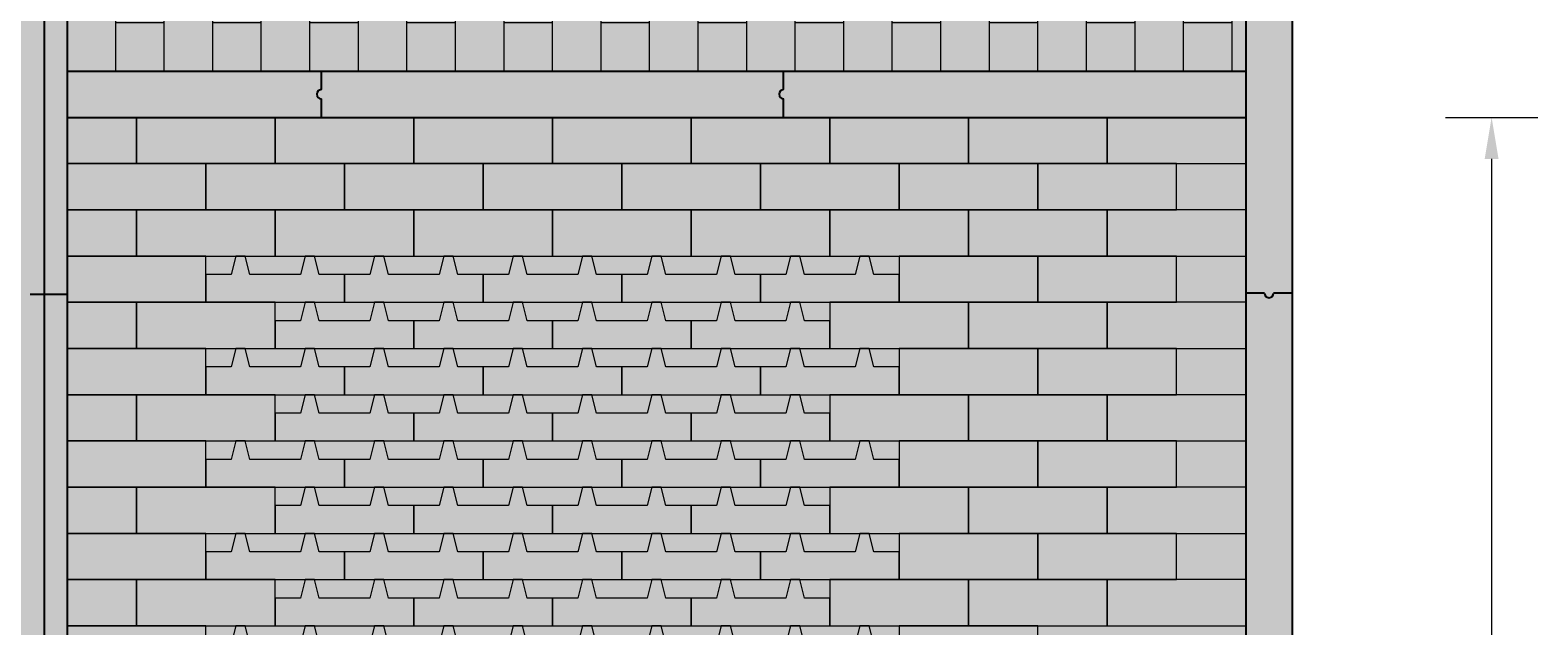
# Model space of a CAD drawing. Header units: metres. Extents: x 104013 to 108981, y 427946 to 428479.
# Tile 191 of 256: x 108754.48 to 108757.74, y 428385.14 to 428386.43. Entities that reach past the tile are written whole.
import ezdxf

# ---------------------------------------------------------------- set-up
doc = ezdxf.new("R2010")
doc.units = ezdxf.units.M
doc.layers.get('DefPoints').update_dxf_attribs({"color": 211, "lineweight": 18})
doc.layers.add('N-WE-GR-GRAS_GAZON-V', color=7, linetype='Continuous', lineweight=18, true_color=0xdbffb8)
for name, color, linetype, lineweight in [('N-WE-VH-KANTOPSLUITING_ELEMENT_INRITBAND-SD', 252, 'Continuous', 25), ('N-WE-VH-VERHARDING-GD', 7, 'Continuous', 25), ('N-WE-VH-VERHARDING_BETONSTRAATSTEEN-AD-50', 252, 'Continuous', 18), ('N-WE-VH-VERHARDING_GRASBETONSTEEN-AD-50', 72, 'Continuous', 18), ('X-XX-AL-DETAIL1-M', 7, 'Continuous', 18)]:
    doc.layers.add(name, color=color, linetype=linetype, lineweight=lineweight)
doc.layers.add('N-WE-VH-VERHARDING-AP_VOETPAD', color=7, linetype='Continuous', true_color=0xdbdbdb)
doc.styles.add('NLCS-ISO-M50-T18', font='NLCS-ISO.ttf', dxfattribs={"height": 0.09})
doc.dimstyles.new('NLCS-M50-T18-PIJL_L2_H1', dxfattribs={"dimscale": 0.05, "dimtxt": 0.09, "dimasz": 1.8, "dimexe": 2, "dimexo": 2, "dimgap": 0.7, "dimtad": 1, "dimzin": 0, "dimdsep": 46, "dimtxsty": 'NLCS-ISO-M50-T18', "dimcen": 0, "dimdle": 2, "dimclrd": 256, "dimclre": 256, "dimclrt": 10, "dimadec": 1, "dimazin": 0, "dimtfac": 1, "dimtofl": 0, "dimtmove": 0, "dimatfit": 3, "dimfxl": 2, "dimfxlon": 1, "dimtfill": 1, "dimtfillclr": 256, "dimtolj": 1, "dimtzin": 0, "dimlwd": -1, "dimlwe": -1, "dimarcsym": 0})

# ---------------------------------------------------------------- blocks, each defined once
blk = doc.blocks.new('*D854')
at = {"layer": 'DefPoints', "color": 0, "transparency": 16777216}
for p in [(108757.1074, 428386.244), (108757.1074, 428380.344), (108757.6389, 428380.344)]:
    blk.add_point(p, dxfattribs=at)
at = {"layer": 'X-XX-AL-DETAIL1-M', "transparency": 16777216}
for p, q in [((108757.5389, 428386.244), (108757.7389, 428386.244)), ((108757.6389, 428386.154), (108757.6389, 428380.434)), ((108757.5389, 428380.344), (108757.7389, 428380.344))]:
    blk.add_line(p, q, dxfattribs=at)
for points in [[(108757.6239, 428386.154), (108757.6539, 428386.154), (108757.6389, 428386.244)], [(108757.6239, 428380.434), (108757.6539, 428380.434), (108757.6389, 428380.344)]]:
    blk.add_solid(points, dxfattribs=at)
at = {"layer": 'X-XX-AL-DETAIL1-M', "color": 10, "transparency": 16777216, "insert": (108757.5589, 428383.294), "char_height": 0.09, "attachment_point": 5, "rotation": 90, "style": 'NLCS-ISO-M50-T18', "bg_fill": 3, "box_fill_scale": 1.1, "bg_fill_color": 256, "bg_fill_true_color": 13158600, "bg_fill_transparency": 0}
blk.add_mtext('\\A1;5.90', dxfattribs=at)
blk = doc.blocks.new('*D871')
at = {"layer": 'DefPoints', "color": 0, "transparency": 16777216}
for p in [(108754.3574, 428389.5655), (108754.5574, 428389.5819), (108754.5574, 428379.2927)]:
    blk.add_point(p, dxfattribs=at)
at = {"layer": 'X-XX-AL-DETAIL1-M', "transparency": 16777216}
for p, q in [((108754.3574, 428379.3927), (108754.3574, 428379.1927)), ((108754.5574, 428379.3927), (108754.5574, 428379.1927)), ((108754.2674, 428379.2927), (108754.1774, 428379.2927)), ((108754.3574, 428379.2927), (108754.5574, 428379.2927)), ((108754.4574, 428379.2927), (108754.5437, 428379.0052)), ((108754.6474, 428379.2927), (108754.7374, 428379.2927)), ((108754.5437, 428379.0052), (108754.8117, 428379.0052))]:
    blk.add_line(p, q, dxfattribs=at)
for points in [[(108754.2674, 428379.3077), (108754.2674, 428379.2777), (108754.3574, 428379.2927)], [(108754.6474, 428379.3077), (108754.6474, 428379.2777), (108754.5574, 428379.2927)]]:
    blk.add_solid(points, dxfattribs=at)
at = {"layer": 'X-XX-AL-DETAIL1-M', "color": 10, "transparency": 16777216, "insert": (108754.6777, 428379.0852), "char_height": 0.09, "attachment_point": 5, "style": 'NLCS-ISO-M50-T18', "bg_fill": 3, "box_fill_scale": 1.1, "bg_fill_color": 256, "bg_fill_true_color": 13158600, "bg_fill_transparency": 0}
blk.add_mtext('\\A1;0.20', dxfattribs=at)

msp = doc.modelspace()

# ---------------------------------------------------------------- hatches: boundary and pattern name
at = {"layer": 'N-WE-GR-GRAS_GAZON-V'}
h = msp.add_hatch(color=256, dxfattribs=at)
h.dxf.hatch_style = 1
h.paths.add_polyline_path([(108754.9224, 428385.944), (108754.8574, 428385.944), (108754.8574, 428385.904), (108754.9124, 428385.904)])
h.paths.add_polyline_path([(108755.0724, 428385.944), (108755.0074, 428385.944), (108754.9424, 428385.944), (108754.9524, 428385.904), (108755.0624, 428385.904)])
h.paths.add_polyline_path([(108755.2224, 428385.944), (108755.0924, 428385.944), (108755.1024, 428385.904), (108755.1574, 428385.904), (108755.2124, 428385.904)])
h.paths.add_polyline_path([(108755.3724, 428385.944), (108755.3074, 428385.944), (108755.2424, 428385.944), (108755.2524, 428385.904), (108755.3624, 428385.904)])
h.paths.add_polyline_path([(108755.5224, 428385.944), (108755.3924, 428385.944), (108755.4024, 428385.904), (108755.4574, 428385.904), (108755.5124, 428385.904)])
h.paths.add_polyline_path([(108755.6724, 428385.944), (108755.6074, 428385.944), (108755.5424, 428385.944), (108755.5524, 428385.904), (108755.6624, 428385.904)])
h.paths.add_polyline_path([(108755.8224, 428385.944), (108755.6924, 428385.944), (108755.7024, 428385.904), (108755.7574, 428385.904), (108755.8124, 428385.904)])
h.paths.add_polyline_path([(108755.9724, 428385.944), (108755.9074, 428385.944), (108755.8424, 428385.944), (108755.8524, 428385.904), (108755.9624, 428385.904)])
h.paths.add_polyline_path([(108756.1224, 428385.944), (108755.9924, 428385.944), (108756.0024, 428385.904), (108756.0574, 428385.904), (108756.1124, 428385.904)])
h.paths.add_polyline_path([(108756.2724, 428385.944), (108756.2074, 428385.944), (108756.1424, 428385.944), (108756.1524, 428385.904), (108756.2624, 428385.904)])
h.paths.add_polyline_path([(108756.3574, 428385.944), (108756.2924, 428385.944), (108756.3024, 428385.904), (108756.3574, 428385.904)])
h.paths.add_polyline_path([(108756.2074, 428385.844), (108756.1424, 428385.844), (108756.1524, 428385.804), (108756.2074, 428385.804)])
h.paths.add_polyline_path([(108756.1224, 428385.844), (108756.0574, 428385.844), (108755.9924, 428385.844), (108756.0024, 428385.804), (108756.1124, 428385.804)])
h.paths.add_polyline_path([(108755.9724, 428385.844), (108755.8424, 428385.844), (108755.8524, 428385.804), (108755.9074, 428385.804), (108755.9624, 428385.804)])
h.paths.add_polyline_path([(108755.8224, 428385.844), (108755.7574, 428385.844), (108755.6924, 428385.844), (108755.7024, 428385.804), (108755.8124, 428385.804)])
h.paths.add_polyline_path([(108755.6724, 428385.844), (108755.5424, 428385.844), (108755.5524, 428385.804), (108755.6074, 428385.804), (108755.6624, 428385.804)])
h.paths.add_polyline_path([(108755.5224, 428385.844), (108755.4574, 428385.844), (108755.3924, 428385.844), (108755.4024, 428385.804), (108755.5124, 428385.804)])
h.paths.add_polyline_path([(108755.3724, 428385.844), (108755.2424, 428385.844), (108755.2524, 428385.804), (108755.3074, 428385.804), (108755.3624, 428385.804)])
h.paths.add_polyline_path([(108755.2224, 428385.844), (108755.1574, 428385.844), (108755.0924, 428385.844), (108755.1024, 428385.804), (108755.2124, 428385.804)])
h.paths.add_polyline_path([(108755.0724, 428385.844), (108755.0074, 428385.844), (108755.0074, 428385.804), (108755.0624, 428385.804)])
h = msp.add_hatch(color=256, dxfattribs=at)
h.dxf.hatch_style = 1
h.paths.add_polyline_path([(108754.9224, 428385.744), (108754.8574, 428385.744), (108754.8574, 428385.704), (108754.9124, 428385.704)])
h.paths.add_polyline_path([(108755.0724, 428385.744), (108755.0074, 428385.744), (108754.9424, 428385.744), (108754.9524, 428385.704), (108755.0624, 428385.704)])
h.paths.add_polyline_path([(108755.2224, 428385.744), (108755.0924, 428385.744), (108755.1024, 428385.704), (108755.1574, 428385.704), (108755.2124, 428385.704)])
h.paths.add_polyline_path([(108755.3724, 428385.744), (108755.3074, 428385.744), (108755.2424, 428385.744), (108755.2524, 428385.704), (108755.3624, 428385.704)])
h.paths.add_polyline_path([(108755.5224, 428385.744), (108755.3924, 428385.744), (108755.4024, 428385.704), (108755.4574, 428385.704), (108755.5124, 428385.704)])
h.paths.add_polyline_path([(108755.6724, 428385.744), (108755.6074, 428385.744), (108755.5424, 428385.744), (108755.5524, 428385.704), (108755.6624, 428385.704)])
h.paths.add_polyline_path([(108755.8224, 428385.744), (108755.6924, 428385.744), (108755.7024, 428385.704), (108755.7574, 428385.704), (108755.8124, 428385.704)])
h.paths.add_polyline_path([(108755.9724, 428385.744), (108755.9074, 428385.744), (108755.8424, 428385.744), (108755.8524, 428385.704), (108755.9624, 428385.704)])
h.paths.add_polyline_path([(108756.1224, 428385.744), (108755.9924, 428385.744), (108756.0024, 428385.704), (108756.0574, 428385.704), (108756.1124, 428385.704)])
h.paths.add_polyline_path([(108756.2724, 428385.744), (108756.2074, 428385.744), (108756.1424, 428385.744), (108756.1524, 428385.704), (108756.2624, 428385.704)])
h.paths.add_polyline_path([(108756.3574, 428385.744), (108756.2924, 428385.744), (108756.3024, 428385.704), (108756.3574, 428385.704)])
h.paths.add_polyline_path([(108756.2074, 428385.644), (108756.1424, 428385.644), (108756.1524, 428385.604), (108756.2074, 428385.604)])
h.paths.add_polyline_path([(108756.1224, 428385.644), (108756.0574, 428385.644), (108755.9924, 428385.644), (108756.0024, 428385.604), (108756.1124, 428385.604)])
h.paths.add_polyline_path([(108755.9724, 428385.644), (108755.8424, 428385.644), (108755.8524, 428385.604), (108755.9074, 428385.604), (108755.9624, 428385.604)])
h.paths.add_polyline_path([(108755.8224, 428385.644), (108755.7574, 428385.644), (108755.6924, 428385.644), (108755.7024, 428385.604), (108755.8124, 428385.604)])
h.paths.add_polyline_path([(108755.6724, 428385.644), (108755.5424, 428385.644), (108755.5524, 428385.604), (108755.6074, 428385.604), (108755.6624, 428385.604)])
h.paths.add_polyline_path([(108755.5224, 428385.644), (108755.4574, 428385.644), (108755.3924, 428385.644), (108755.4024, 428385.604), (108755.5124, 428385.604)])
h.paths.add_polyline_path([(108755.3724, 428385.644), (108755.2424, 428385.644), (108755.2524, 428385.604), (108755.3074, 428385.604), (108755.3624, 428385.604)])
h.paths.add_polyline_path([(108755.2224, 428385.644), (108755.1574, 428385.644), (108755.0924, 428385.644), (108755.1024, 428385.604), (108755.2124, 428385.604)])
h.paths.add_polyline_path([(108755.0724, 428385.644), (108755.0074, 428385.644), (108755.0074, 428385.604), (108755.0624, 428385.604)])
h = msp.add_hatch(color=256, dxfattribs=at)
h.dxf.hatch_style = 1
h.paths.add_polyline_path([(108754.9224, 428385.544), (108754.8574, 428385.544), (108754.8574, 428385.504), (108754.9124, 428385.504)])
h.paths.add_polyline_path([(108755.0724, 428385.544), (108755.0074, 428385.544), (108754.9424, 428385.544), (108754.9524, 428385.504), (108755.0624, 428385.504)])
h.paths.add_polyline_path([(108755.2224, 428385.544), (108755.0924, 428385.544), (108755.1024, 428385.504), (108755.1574, 428385.504), (108755.2124, 428385.504)])
h.paths.add_polyline_path([(108755.3724, 428385.544), (108755.3074, 428385.544), (108755.2424, 428385.544), (108755.2524, 428385.504), (108755.3624, 428385.504)])
h.paths.add_polyline_path([(108755.5224, 428385.544), (108755.3924, 428385.544), (108755.4024, 428385.504), (108755.4574, 428385.504), (108755.5124, 428385.504)])
h.paths.add_polyline_path([(108755.6724, 428385.544), (108755.6074, 428385.544), (108755.5424, 428385.544), (108755.5524, 428385.504), (108755.6624, 428385.504)])
h.paths.add_polyline_path([(108755.8224, 428385.544), (108755.6924, 428385.544), (108755.7024, 428385.504), (108755.7574, 428385.504), (108755.8124, 428385.504)])
h.paths.add_polyline_path([(108755.9724, 428385.544), (108755.9074, 428385.544), (108755.8424, 428385.544), (108755.8524, 428385.504), (108755.9624, 428385.504)])
h.paths.add_polyline_path([(108756.1224, 428385.544), (108755.9924, 428385.544), (108756.0024, 428385.504), (108756.0574, 428385.504), (108756.1124, 428385.504)])
h.paths.add_polyline_path([(108756.2724, 428385.544), (108756.2074, 428385.544), (108756.1424, 428385.544), (108756.1524, 428385.504), (108756.2624, 428385.504)])
h.paths.add_polyline_path([(108756.3574, 428385.544), (108756.2924, 428385.544), (108756.3024, 428385.504), (108756.3574, 428385.504)])
h.paths.add_polyline_path([(108756.2074, 428385.444), (108756.1424, 428385.444), (108756.1524, 428385.404), (108756.2074, 428385.404)])
h.paths.add_polyline_path([(108756.1224, 428385.444), (108756.0574, 428385.444), (108755.9924, 428385.444), (108756.0024, 428385.404), (108756.1124, 428385.404)])
h.paths.add_polyline_path([(108755.9724, 428385.444), (108755.8424, 428385.444), (108755.8524, 428385.404), (108755.9074, 428385.404), (108755.9624, 428385.404)])
h.paths.add_polyline_path([(108755.8224, 428385.444), (108755.7574, 428385.444), (108755.6924, 428385.444), (108755.7024, 428385.404), (108755.8124, 428385.404)])
h.paths.add_polyline_path([(108755.6724, 428385.444), (108755.5424, 428385.444), (108755.5524, 428385.404), (108755.6074, 428385.404), (108755.6624, 428385.404)])
h.paths.add_polyline_path([(108755.5224, 428385.444), (108755.4574, 428385.444), (108755.3924, 428385.444), (108755.4024, 428385.404), (108755.5124, 428385.404)])
h.paths.add_polyline_path([(108755.3724, 428385.444), (108755.2424, 428385.444), (108755.2524, 428385.404), (108755.3074, 428385.404), (108755.3624, 428385.404)])
h.paths.add_polyline_path([(108755.2224, 428385.444), (108755.1574, 428385.444), (108755.0924, 428385.444), (108755.1024, 428385.404), (108755.2124, 428385.404)])
h.paths.add_polyline_path([(108755.0724, 428385.444), (108755.0074, 428385.444), (108755.0074, 428385.404), (108755.0624, 428385.404)])
h = msp.add_hatch(color=256, dxfattribs=at)
h.dxf.hatch_style = 1
h.paths.add_polyline_path([(108754.9224, 428385.344), (108754.8574, 428385.344), (108754.8574, 428385.304), (108754.9124, 428385.304)])
h.paths.add_polyline_path([(108755.0724, 428385.344), (108755.0074, 428385.344), (108754.9424, 428385.344), (108754.9524, 428385.304), (108755.0624, 428385.304)])
h.paths.add_polyline_path([(108755.2224, 428385.344), (108755.0924, 428385.344), (108755.1024, 428385.304), (108755.1574, 428385.304), (108755.2124, 428385.304)])
h.paths.add_polyline_path([(108755.3724, 428385.344), (108755.3074, 428385.344), (108755.2424, 428385.344), (108755.2524, 428385.304), (108755.3624, 428385.304)])
h.paths.add_polyline_path([(108755.5224, 428385.344), (108755.3924, 428385.344), (108755.4024, 428385.304), (108755.4574, 428385.304), (108755.5124, 428385.304)])
h.paths.add_polyline_path([(108755.6724, 428385.344), (108755.6074, 428385.344), (108755.5424, 428385.344), (108755.5524, 428385.304), (108755.6624, 428385.304)])
h.paths.add_polyline_path([(108755.8224, 428385.344), (108755.6924, 428385.344), (108755.7024, 428385.304), (108755.7574, 428385.304), (108755.8124, 428385.304)])
h.paths.add_polyline_path([(108755.9724, 428385.344), (108755.9074, 428385.344), (108755.8424, 428385.344), (108755.8524, 428385.304), (108755.9624, 428385.304)])
h.paths.add_polyline_path([(108756.1224, 428385.344), (108755.9924, 428385.344), (108756.0024, 428385.304), (108756.0574, 428385.304), (108756.1124, 428385.304)])
h.paths.add_polyline_path([(108756.2724, 428385.344), (108756.2074, 428385.344), (108756.1424, 428385.344), (108756.1524, 428385.304), (108756.2624, 428385.304)])
h.paths.add_polyline_path([(108756.3574, 428385.344), (108756.2924, 428385.344), (108756.3024, 428385.304), (108756.3574, 428385.304)])
h.paths.add_polyline_path([(108756.2074, 428385.244), (108756.1424, 428385.244), (108756.1524, 428385.204), (108756.2074, 428385.204)])
h.paths.add_polyline_path([(108756.1224, 428385.244), (108756.0574, 428385.244), (108755.9924, 428385.244), (108756.0024, 428385.204), (108756.1124, 428385.204)])
h.paths.add_polyline_path([(108755.9724, 428385.244), (108755.8424, 428385.244), (108755.8524, 428385.204), (108755.9074, 428385.204), (108755.9624, 428385.204)])
h.paths.add_polyline_path([(108755.8224, 428385.244), (108755.7574, 428385.244), (108755.6924, 428385.244), (108755.7024, 428385.204), (108755.8124, 428385.204)])
h.paths.add_polyline_path([(108755.6724, 428385.244), (108755.5424, 428385.244), (108755.5524, 428385.204), (108755.6074, 428385.204), (108755.6624, 428385.204)])
h.paths.add_polyline_path([(108755.5224, 428385.244), (108755.4574, 428385.244), (108755.3924, 428385.244), (108755.4024, 428385.204), (108755.5124, 428385.204)])
h.paths.add_polyline_path([(108755.3724, 428385.244), (108755.2424, 428385.244), (108755.2524, 428385.204), (108755.3074, 428385.204), (108755.3624, 428385.204)])
h.paths.add_polyline_path([(108755.2224, 428385.244), (108755.1574, 428385.244), (108755.0924, 428385.244), (108755.1024, 428385.204), (108755.2124, 428385.204)])
h.paths.add_polyline_path([(108755.0724, 428385.244), (108755.0074, 428385.244), (108755.0074, 428385.204), (108755.0624, 428385.204)])
at = {"layer": 'N-WE-VH-KANTOPSLUITING_ELEMENT_INRITBAND-SD'}
h = msp.add_hatch(color=253, dxfattribs=at)
h.dxf.hatch_style = 1
h.paths.add_polyline_path([(108754.5574, 428389.2775), (108754.3574, 428389.2775), (108754.3574, 428368.2775), (108754.5574, 428368.2775)])
h = msp.add_hatch(color=253, dxfattribs=at)
h.dxf.hatch_style = 1
h.paths.add_polyline_path([(108757.2074, 428389.2775), (108757.1074, 428389.2775), (108757.1074, 428368.2775), (108757.2074, 428368.2775)])
h = msp.add_hatch(color=253, dxfattribs=at)
h.dxf.hatch_style = 1
edge = h.paths.add_edge_path()
edge.add_line((108757.1074, 428386.344), (108756.1074, 428386.344))
edge.add_line((108756.1074, 428386.344), (108756.1074, 428386.304))
edge.add_arc((108756.1074, 428386.294), 0.01, 90, 270)
edge.add_line((108756.1074, 428386.284), (108756.1074, 428386.244))
edge.add_line((108756.1074, 428386.244), (108757.1074, 428386.244))
edge.add_line((108757.1074, 428386.244), (108757.1074, 428386.344))
edge = h.paths.add_edge_path()
edge.add_line((108756.1074, 428386.304), (108756.1074, 428386.344))
edge.add_line((108756.1074, 428386.344), (108755.1074, 428386.344))
edge.add_line((108755.1074, 428386.344), (108755.1074, 428386.304))
edge.add_arc((108755.1074, 428386.294), 0.01, 90, 270)
edge.add_line((108755.1074, 428386.284), (108755.1074, 428386.244))
edge.add_line((108755.1074, 428386.244), (108756.1074, 428386.244))
edge.add_line((108756.1074, 428386.244), (108756.1074, 428386.284))
edge.add_arc((108756.1074, 428386.294), 0.01, 90, 270, ccw=False)
edge = h.paths.add_edge_path()
edge.add_line((108755.1074, 428386.304), (108755.1074, 428386.344))
edge.add_line((108755.1074, 428386.344), (108754.5574, 428386.344))
edge.add_line((108754.5574, 428386.344), (108754.5574, 428386.244))
edge.add_line((108754.5574, 428386.244), (108755.1074, 428386.244))
edge.add_line((108755.1074, 428386.244), (108755.1074, 428386.284))
edge.add_arc((108755.1074, 428386.294), 0.01, 90, 270, ccw=False)
at = {"layer": 'N-WE-VH-VERHARDING-AP_VOETPAD'}
for points in [[(108754.5574, 428389.2775), (108757.1074, 428389.2775), (108757.1074, 428386.344), (108754.5574, 428386.344)], [(108757.1074, 428386.244), (108754.5574, 428386.244), (108754.5574, 428374.344), (108757.1074, 428374.344)]]:
    msp.add_hatch(color=256, dxfattribs=at).paths.add_polyline_path(points)
at = {"layer": 'N-WE-VH-VERHARDING_BETONSTRAATSTEEN-AD-50'}
h = msp.add_hatch(dxfattribs=at)
h.set_pattern_fill('AVH-BSS_KEIFORMAAT_HALFST', color=256, pattern_type=2)
h.set_pattern_definition([(0, (108754.55744, 428386.34397), (0.105, 0.105), [0.105, -0.105]), (90, (108754.55744, 428386.34397), (-0.105, 6e-18), [])])
h.paths.add_polyline_path([(108754.5574, 428386.344), (108757.1074, 428386.344), (108757.1074, 428389.2775), (108754.5574, 428389.2775)])

# ---------------------------------------------------------------- linework, layer by layer
at = {"layer": 'N-WE-VH-VERHARDING-GD', "flags": 128}
for points in [[(108755.1074, 428386.304), (108755.1074, 428386.344)], [(108756.1074, 428386.304), (108756.1074, 428386.344)], [(108755.1074, 428386.244), (108755.1074, 428386.284)], [(108756.1074, 428386.244), (108756.1074, 428386.284)]]:
    msp.add_lwpolyline(points, dxfattribs=at)
at = {"layer": 'N-WE-VH-VERHARDING-GD'}
for centre, start, end in [((108755.1074, 428386.294), 90, 270), ((108756.1074, 428386.294), 90, 270), ((108757.1574, 428385.8639), 180, 0)]:
    msp.add_arc(centre, 0.01, start, end, dxfattribs=at)
at = {"layer": 'N-WE-VH-VERHARDING_BETONSTRAATSTEEN-AD-50'}
for points in [[(108754.7074, 428386.144), (108754.7074, 428386.244), (108754.5574, 428386.244), (108754.5574, 428386.144)], [(108755.0074, 428386.144), (108755.0074, 428386.244), (108754.7074, 428386.244), (108754.7074, 428386.144)], [(108755.3074, 428386.144), (108755.3074, 428386.244), (108755.0074, 428386.244), (108755.0074, 428386.144)], [(108755.6074, 428386.144), (108755.6074, 428386.244), (108755.3074, 428386.244), (108755.3074, 428386.144)], [(108755.9074, 428386.144), (108755.9074, 428386.244), (108755.6074, 428386.244), (108755.6074, 428386.144)], [(108756.2074, 428386.144), (108756.2074, 428386.244), (108755.9074, 428386.244), (108755.9074, 428386.144)], [(108756.5074, 428386.144), (108756.5074, 428386.244), (108756.2074, 428386.244), (108756.2074, 428386.144)], [(108756.8074, 428386.144), (108756.8074, 428386.244), (108756.5074, 428386.244), (108756.5074, 428386.144)], [(108757.1074, 428386.144), (108757.1074, 428386.244), (108756.8074, 428386.244), (108756.8074, 428386.144)], [(108754.8574, 428386.044), (108754.8574, 428386.144), (108754.5574, 428386.144), (108754.5574, 428386.044)], [(108755.1574, 428386.044), (108755.1574, 428386.144), (108754.8574, 428386.144), (108754.8574, 428386.044)], [(108755.4574, 428386.044), (108755.4574, 428386.144), (108755.1574, 428386.144), (108755.1574, 428386.044)], [(108755.7574, 428386.044), (108755.7574, 428386.144), (108755.4574, 428386.144), (108755.4574, 428386.044)], [(108756.0574, 428386.044), (108756.0574, 428386.144), (108755.7574, 428386.144), (108755.7574, 428386.044)], [(108756.3574, 428386.044), (108756.3574, 428386.144), (108756.0574, 428386.144), (108756.0574, 428386.044)], [(108756.6574, 428386.044), (108756.6574, 428386.144), (108756.3574, 428386.144), (108756.3574, 428386.044)], [(108756.9574, 428386.044), (108756.9574, 428386.144), (108756.6574, 428386.144), (108756.6574, 428386.044)], [(108754.7074, 428385.944), (108754.7074, 428386.044), (108754.5574, 428386.044), (108754.5574, 428385.944)], [(108755.0074, 428385.944), (108755.0074, 428386.044), (108754.7074, 428386.044), (108754.7074, 428385.944)], [(108755.3074, 428385.944), (108755.3074, 428386.044), (108755.0074, 428386.044), (108755.0074, 428385.944)], [(108755.6074, 428385.944), (108755.6074, 428386.044), (108755.3074, 428386.044), (108755.3074, 428385.944)], [(108755.9074, 428385.944), (108755.9074, 428386.044), (108755.6074, 428386.044), (108755.6074, 428385.944)], [(108756.2074, 428385.944), (108756.2074, 428386.044), (108755.9074, 428386.044), (108755.9074, 428385.944)], [(108756.5074, 428385.944), (108756.5074, 428386.044), (108756.2074, 428386.044), (108756.2074, 428385.944)], [(108756.8074, 428385.944), (108756.8074, 428386.044), (108756.5074, 428386.044), (108756.5074, 428385.944)], [(108757.1074, 428385.944), (108757.1074, 428386.044), (108756.8074, 428386.044), (108756.8074, 428385.944)], [(108754.8574, 428385.844), (108754.8574, 428385.944), (108754.5574, 428385.944), (108754.5574, 428385.844)], [(108756.6574, 428385.844), (108756.6574, 428385.944), (108756.3574, 428385.944), (108756.3574, 428385.844)], [(108756.9574, 428385.844), (108756.9574, 428385.944), (108756.6574, 428385.944), (108756.6574, 428385.844)], [(108754.7074, 428385.744), (108754.7074, 428385.844), (108754.5574, 428385.844), (108754.5574, 428385.744)], [(108755.0074, 428385.744), (108755.0074, 428385.844), (108754.7074, 428385.844), (108754.7074, 428385.744)], [(108756.5074, 428385.744), (108756.5074, 428385.844), (108756.2074, 428385.844), (108756.2074, 428385.744)], [(108756.8074, 428385.744), (108756.8074, 428385.844), (108756.5074, 428385.844), (108756.5074, 428385.744)], [(108757.1074, 428385.744), (108757.1074, 428385.844), (108756.8074, 428385.844), (108756.8074, 428385.744)], [(108754.8574, 428385.644), (108754.8574, 428385.744), (108754.5574, 428385.744), (108754.5574, 428385.644)], [(108756.6574, 428385.644), (108756.6574, 428385.744), (108756.3574, 428385.744), (108756.3574, 428385.644)], [(108756.9574, 428385.644), (108756.9574, 428385.744), (108756.6574, 428385.744), (108756.6574, 428385.644)], [(108754.7074, 428385.544), (108754.7074, 428385.644), (108754.5574, 428385.644), (108754.5574, 428385.544)], [(108755.0074, 428385.544), (108755.0074, 428385.644), (108754.7074, 428385.644), (108754.7074, 428385.544)], [(108756.5074, 428385.544), (108756.5074, 428385.644), (108756.2074, 428385.644), (108756.2074, 428385.544)], [(108756.8074, 428385.544), (108756.8074, 428385.644), (108756.5074, 428385.644), (108756.5074, 428385.544)], [(108757.1074, 428385.544), (108757.1074, 428385.644), (108756.8074, 428385.644), (108756.8074, 428385.544)], [(108754.8574, 428385.444), (108754.8574, 428385.544), (108754.5574, 428385.544), (108754.5574, 428385.444)], [(108756.6574, 428385.444), (108756.6574, 428385.544), (108756.3574, 428385.544), (108756.3574, 428385.444)], [(108756.9574, 428385.444), (108756.9574, 428385.544), (108756.6574, 428385.544), (108756.6574, 428385.444)], [(108754.7074, 428385.344), (108754.7074, 428385.444), (108754.5574, 428385.444), (108754.5574, 428385.344)], [(108755.0074, 428385.344), (108755.0074, 428385.444), (108754.7074, 428385.444), (108754.7074, 428385.344)], [(108756.5074, 428385.344), (108756.5074, 428385.444), (108756.2074, 428385.444), (108756.2074, 428385.344)], [(108756.8074, 428385.344), (108756.8074, 428385.444), (108756.5074, 428385.444), (108756.5074, 428385.344)], [(108757.1074, 428385.344), (108757.1074, 428385.444), (108756.8074, 428385.444), (108756.8074, 428385.344)], [(108754.8574, 428385.244), (108754.8574, 428385.344), (108754.5574, 428385.344), (108754.5574, 428385.244)], [(108756.6574, 428385.244), (108756.6574, 428385.344), (108756.3574, 428385.344), (108756.3574, 428385.244)], [(108756.9574, 428385.244), (108756.9574, 428385.344), (108756.6574, 428385.344), (108756.6574, 428385.244)], [(108754.7074, 428385.144), (108754.7074, 428385.244), (108754.5574, 428385.244), (108754.5574, 428385.144)], [(108755.0074, 428385.144), (108755.0074, 428385.244), (108754.7074, 428385.244), (108754.7074, 428385.144)], [(108756.5074, 428385.144), (108756.5074, 428385.244), (108756.2074, 428385.244), (108756.2074, 428385.144)], [(108756.8074, 428385.144), (108756.8074, 428385.244), (108756.5074, 428385.244), (108756.5074, 428385.144)], [(108757.1074, 428385.144), (108757.1074, 428385.244), (108756.8074, 428385.244), (108756.8074, 428385.144)], [(108754.8574, 428385.044), (108754.8574, 428385.144), (108754.5574, 428385.144), (108754.5574, 428385.044)], [(108756.6574, 428385.044), (108756.6574, 428385.144), (108756.3574, 428385.144), (108756.3574, 428385.044)]]:
    msp.add_lwpolyline(points, close=True, dxfattribs=at)
at = {"layer": 'N-WE-VH-VERHARDING_GRASBETONSTEEN-AD-50'}
for points in [[(108754.9524, 428385.904), (108754.9424, 428385.944), (108754.9224, 428385.944), (108754.9224, 428385.944), (108754.9124, 428385.904), (108754.8574, 428385.904), (108754.8574, 428385.844), (108755.1574, 428385.844), (108755.1574, 428385.904), (108755.1024, 428385.904), (108755.0924, 428385.944), (108755.0924, 428385.944), (108755.0724, 428385.944), (108755.0624, 428385.904)], [(108755.2524, 428385.904), (108755.2424, 428385.944), (108755.2224, 428385.944), (108755.2224, 428385.944), (108755.2124, 428385.904), (108755.1574, 428385.904), (108755.1574, 428385.844), (108755.4574, 428385.844), (108755.4574, 428385.904), (108755.4024, 428385.904), (108755.3924, 428385.944), (108755.3924, 428385.944), (108755.3724, 428385.944), (108755.3624, 428385.904)], [(108755.5524, 428385.904), (108755.5424, 428385.944), (108755.5224, 428385.944), (108755.5224, 428385.944), (108755.5124, 428385.904), (108755.4574, 428385.904), (108755.4574, 428385.844), (108755.7574, 428385.844), (108755.7574, 428385.904), (108755.7024, 428385.904), (108755.6924, 428385.944), (108755.6924, 428385.944), (108755.6724, 428385.944), (108755.6624, 428385.904)], [(108755.8524, 428385.904), (108755.8424, 428385.944), (108755.8224, 428385.944), (108755.8224, 428385.944), (108755.8124, 428385.904), (108755.7574, 428385.904), (108755.7574, 428385.844), (108756.0574, 428385.844), (108756.0574, 428385.904), (108756.0024, 428385.904), (108755.9924, 428385.944), (108755.9924, 428385.944), (108755.9724, 428385.944), (108755.9624, 428385.904)], [(108756.1524, 428385.904), (108756.1424, 428385.944), (108756.1224, 428385.944), (108756.1224, 428385.944), (108756.1124, 428385.904), (108756.0574, 428385.904), (108756.0574, 428385.844), (108756.3574, 428385.844), (108756.3574, 428385.904), (108756.3024, 428385.904), (108756.2924, 428385.944), (108756.2924, 428385.944), (108756.2724, 428385.944), (108756.2624, 428385.904)], [(108755.1024, 428385.804), (108755.0924, 428385.844), (108755.0724, 428385.844), (108755.0724, 428385.844), (108755.0624, 428385.804), (108755.0074, 428385.804), (108755.0074, 428385.744), (108755.3074, 428385.744), (108755.3074, 428385.804), (108755.2524, 428385.804), (108755.2424, 428385.844), (108755.2424, 428385.844), (108755.2224, 428385.844), (108755.2124, 428385.804)], [(108755.4024, 428385.804), (108755.3924, 428385.844), (108755.3724, 428385.844), (108755.3724, 428385.844), (108755.3624, 428385.804), (108755.3074, 428385.804), (108755.3074, 428385.744), (108755.6074, 428385.744), (108755.6074, 428385.804), (108755.5524, 428385.804), (108755.5424, 428385.844), (108755.5424, 428385.844), (108755.5224, 428385.844), (108755.5124, 428385.804)], [(108755.7024, 428385.804), (108755.6924, 428385.844), (108755.6724, 428385.844), (108755.6724, 428385.844), (108755.6624, 428385.804), (108755.6074, 428385.804), (108755.6074, 428385.744), (108755.9074, 428385.744), (108755.9074, 428385.804), (108755.8524, 428385.804), (108755.8424, 428385.844), (108755.8424, 428385.844), (108755.8224, 428385.844), (108755.8124, 428385.804)], [(108756.0024, 428385.804), (108755.9924, 428385.844), (108755.9724, 428385.844), (108755.9724, 428385.844), (108755.9624, 428385.804), (108755.9074, 428385.804), (108755.9074, 428385.744), (108756.2074, 428385.744), (108756.2074, 428385.804), (108756.1524, 428385.804), (108756.1424, 428385.844), (108756.1424, 428385.844), (108756.1224, 428385.844), (108756.1124, 428385.804)], [(108754.9524, 428385.704), (108754.9424, 428385.744), (108754.9224, 428385.744), (108754.9224, 428385.744), (108754.9124, 428385.704), (108754.8574, 428385.704), (108754.8574, 428385.644), (108755.1574, 428385.644), (108755.1574, 428385.704), (108755.1024, 428385.704), (108755.0924, 428385.744), (108755.0924, 428385.744), (108755.0724, 428385.744), (108755.0624, 428385.704)], [(108755.2524, 428385.704), (108755.2424, 428385.744), (108755.2224, 428385.744), (108755.2224, 428385.744), (108755.2124, 428385.704), (108755.1574, 428385.704), (108755.1574, 428385.644), (108755.4574, 428385.644), (108755.4574, 428385.704), (108755.4024, 428385.704), (108755.3924, 428385.744), (108755.3924, 428385.744), (108755.3724, 428385.744), (108755.3624, 428385.704)], [(108755.5524, 428385.704), (108755.5424, 428385.744), (108755.5224, 428385.744), (108755.5224, 428385.744), (108755.5124, 428385.704), (108755.4574, 428385.704), (108755.4574, 428385.644), (108755.7574, 428385.644), (108755.7574, 428385.704), (108755.7024, 428385.704), (108755.6924, 428385.744), (108755.6924, 428385.744), (108755.6724, 428385.744), (108755.6624, 428385.704)], [(108755.8524, 428385.704), (108755.8424, 428385.744), (108755.8224, 428385.744), (108755.8224, 428385.744), (108755.8124, 428385.704), (108755.7574, 428385.704), (108755.7574, 428385.644), (108756.0574, 428385.644), (108756.0574, 428385.704), (108756.0024, 428385.704), (108755.9924, 428385.744), (108755.9924, 428385.744), (108755.9724, 428385.744), (108755.9624, 428385.704)], [(108756.1524, 428385.704), (108756.1424, 428385.744), (108756.1224, 428385.744), (108756.1224, 428385.744), (108756.1124, 428385.704), (108756.0574, 428385.704), (108756.0574, 428385.644), (108756.3574, 428385.644), (108756.3574, 428385.704), (108756.3024, 428385.704), (108756.2924, 428385.744), (108756.2924, 428385.744), (108756.2724, 428385.744), (108756.2624, 428385.704)], [(108755.1024, 428385.604), (108755.0924, 428385.644), (108755.0724, 428385.644), (108755.0724, 428385.644), (108755.0624, 428385.604), (108755.0074, 428385.604), (108755.0074, 428385.544), (108755.3074, 428385.544), (108755.3074, 428385.604), (108755.2524, 428385.604), (108755.2424, 428385.644), (108755.2424, 428385.644), (108755.2224, 428385.644), (108755.2124, 428385.604)], [(108755.4024, 428385.604), (108755.3924, 428385.644), (108755.3724, 428385.644), (108755.3724, 428385.644), (108755.3624, 428385.604), (108755.3074, 428385.604), (108755.3074, 428385.544), (108755.6074, 428385.544), (108755.6074, 428385.604), (108755.5524, 428385.604), (108755.5424, 428385.644), (108755.5424, 428385.644), (108755.5224, 428385.644), (108755.5124, 428385.604)], [(108755.7024, 428385.604), (108755.6924, 428385.644), (108755.6724, 428385.644), (108755.6724, 428385.644), (108755.6624, 428385.604), (108755.6074, 428385.604), (108755.6074, 428385.544), (108755.9074, 428385.544), (108755.9074, 428385.604), (108755.8524, 428385.604), (108755.8424, 428385.644), (108755.8424, 428385.644), (108755.8224, 428385.644), (108755.8124, 428385.604)], [(108756.0024, 428385.604), (108755.9924, 428385.644), (108755.9724, 428385.644), (108755.9724, 428385.644), (108755.9624, 428385.604), (108755.9074, 428385.604), (108755.9074, 428385.544), (108756.2074, 428385.544), (108756.2074, 428385.604), (108756.1524, 428385.604), (108756.1424, 428385.644), (108756.1424, 428385.644), (108756.1224, 428385.644), (108756.1124, 428385.604)], [(108754.9524, 428385.504), (108754.9424, 428385.544), (108754.9224, 428385.544), (108754.9224, 428385.544), (108754.9124, 428385.504), (108754.8574, 428385.504), (108754.8574, 428385.444), (108755.1574, 428385.444), (108755.1574, 428385.504), (108755.1024, 428385.504), (108755.0924, 428385.544), (108755.0924, 428385.544), (108755.0724, 428385.544), (108755.0624, 428385.504)], [(108755.2524, 428385.504), (108755.2424, 428385.544), (108755.2224, 428385.544), (108755.2224, 428385.544), (108755.2124, 428385.504), (108755.1574, 428385.504), (108755.1574, 428385.444), (108755.4574, 428385.444), (108755.4574, 428385.504), (108755.4024, 428385.504), (108755.3924, 428385.544), (108755.3924, 428385.544), (108755.3724, 428385.544), (108755.3624, 428385.504)], [(108755.5524, 428385.504), (108755.5424, 428385.544), (108755.5224, 428385.544), (108755.5224, 428385.544), (108755.5124, 428385.504), (108755.4574, 428385.504), (108755.4574, 428385.444), (108755.7574, 428385.444), (108755.7574, 428385.504), (108755.7024, 428385.504), (108755.6924, 428385.544), (108755.6924, 428385.544), (108755.6724, 428385.544), (108755.6624, 428385.504)], [(108755.8524, 428385.504), (108755.8424, 428385.544), (108755.8224, 428385.544), (108755.8224, 428385.544), (108755.8124, 428385.504), (108755.7574, 428385.504), (108755.7574, 428385.444), (108756.0574, 428385.444), (108756.0574, 428385.504), (108756.0024, 428385.504), (108755.9924, 428385.544), (108755.9924, 428385.544), (108755.9724, 428385.544), (108755.9624, 428385.504)], [(108756.1524, 428385.504), (108756.1424, 428385.544), (108756.1224, 428385.544), (108756.1224, 428385.544), (108756.1124, 428385.504), (108756.0574, 428385.504), (108756.0574, 428385.444), (108756.3574, 428385.444), (108756.3574, 428385.504), (108756.3024, 428385.504), (108756.2924, 428385.544), (108756.2924, 428385.544), (108756.2724, 428385.544), (108756.2624, 428385.504)], [(108755.1024, 428385.404), (108755.0924, 428385.444), (108755.0724, 428385.444), (108755.0724, 428385.444), (108755.0624, 428385.404), (108755.0074, 428385.404), (108755.0074, 428385.344), (108755.3074, 428385.344), (108755.3074, 428385.404), (108755.2524, 428385.404), (108755.2424, 428385.444), (108755.2424, 428385.444), (108755.2224, 428385.444), (108755.2124, 428385.404)], [(108755.4024, 428385.404), (108755.3924, 428385.444), (108755.3724, 428385.444), (108755.3724, 428385.444), (108755.3624, 428385.404), (108755.3074, 428385.404), (108755.3074, 428385.344), (108755.6074, 428385.344), (108755.6074, 428385.404), (108755.5524, 428385.404), (108755.5424, 428385.444), (108755.5424, 428385.444), (108755.5224, 428385.444), (108755.5124, 428385.404)], [(108755.7024, 428385.404), (108755.6924, 428385.444), (108755.6724, 428385.444), (108755.6724, 428385.444), (108755.6624, 428385.404), (108755.6074, 428385.404), (108755.6074, 428385.344), (108755.9074, 428385.344), (108755.9074, 428385.404), (108755.8524, 428385.404), (108755.8424, 428385.444), (108755.8424, 428385.444), (108755.8224, 428385.444), (108755.8124, 428385.404)], [(108756.0024, 428385.404), (108755.9924, 428385.444), (108755.9724, 428385.444), (108755.9724, 428385.444), (108755.9624, 428385.404), (108755.9074, 428385.404), (108755.9074, 428385.344), (108756.2074, 428385.344), (108756.2074, 428385.404), (108756.1524, 428385.404), (108756.1424, 428385.444), (108756.1424, 428385.444), (108756.1224, 428385.444), (108756.1124, 428385.404)], [(108754.9524, 428385.304), (108754.9424, 428385.344), (108754.9224, 428385.344), (108754.9224, 428385.344), (108754.9124, 428385.304), (108754.8574, 428385.304), (108754.8574, 428385.244), (108755.1574, 428385.244), (108755.1574, 428385.304), (108755.1024, 428385.304), (108755.0924, 428385.344), (108755.0924, 428385.344), (108755.0724, 428385.344), (108755.0624, 428385.304)], [(108755.2524, 428385.304), (108755.2424, 428385.344), (108755.2224, 428385.344), (108755.2224, 428385.344), (108755.2124, 428385.304), (108755.1574, 428385.304), (108755.1574, 428385.244), (108755.4574, 428385.244), (108755.4574, 428385.304), (108755.4024, 428385.304), (108755.3924, 428385.344), (108755.3924, 428385.344), (108755.3724, 428385.344), (108755.3624, 428385.304)], [(108755.5524, 428385.304), (108755.5424, 428385.344), (108755.5224, 428385.344), (108755.5224, 428385.344), (108755.5124, 428385.304), (108755.4574, 428385.304), (108755.4574, 428385.244), (108755.7574, 428385.244), (108755.7574, 428385.304), (108755.7024, 428385.304), (108755.6924, 428385.344), (108755.6924, 428385.344), (108755.6724, 428385.344), (108755.6624, 428385.304)], [(108755.8524, 428385.304), (108755.8424, 428385.344), (108755.8224, 428385.344), (108755.8224, 428385.344), (108755.8124, 428385.304), (108755.7574, 428385.304), (108755.7574, 428385.244), (108756.0574, 428385.244), (108756.0574, 428385.304), (108756.0024, 428385.304), (108755.9924, 428385.344), (108755.9924, 428385.344), (108755.9724, 428385.344), (108755.9624, 428385.304)], [(108756.1524, 428385.304), (108756.1424, 428385.344), (108756.1224, 428385.344), (108756.1224, 428385.344), (108756.1124, 428385.304), (108756.0574, 428385.304), (108756.0574, 428385.244), (108756.3574, 428385.244), (108756.3574, 428385.304), (108756.3024, 428385.304), (108756.2924, 428385.344), (108756.2924, 428385.344), (108756.2724, 428385.344), (108756.2624, 428385.304)], [(108755.1024, 428385.204), (108755.0924, 428385.244), (108755.0724, 428385.244), (108755.0724, 428385.244), (108755.0624, 428385.204), (108755.0074, 428385.204), (108755.0074, 428385.144), (108755.3074, 428385.144), (108755.3074, 428385.204), (108755.2524, 428385.204), (108755.2424, 428385.244), (108755.2424, 428385.244), (108755.2224, 428385.244), (108755.2124, 428385.204)], [(108755.4024, 428385.204), (108755.3924, 428385.244), (108755.3724, 428385.244), (108755.3724, 428385.244), (108755.3624, 428385.204), (108755.3074, 428385.204), (108755.3074, 428385.144), (108755.6074, 428385.144), (108755.6074, 428385.204), (108755.5524, 428385.204), (108755.5424, 428385.244), (108755.5424, 428385.244), (108755.5224, 428385.244), (108755.5124, 428385.204)], [(108755.7024, 428385.204), (108755.6924, 428385.244), (108755.6724, 428385.244), (108755.6724, 428385.244), (108755.6624, 428385.204), (108755.6074, 428385.204), (108755.6074, 428385.144), (108755.9074, 428385.144), (108755.9074, 428385.204), (108755.8524, 428385.204), (108755.8424, 428385.244), (108755.8424, 428385.244), (108755.8224, 428385.244), (108755.8124, 428385.204)], [(108756.0024, 428385.204), (108755.9924, 428385.244), (108755.9724, 428385.244), (108755.9724, 428385.244), (108755.9624, 428385.204), (108755.9074, 428385.204), (108755.9074, 428385.144), (108756.2074, 428385.144), (108756.2074, 428385.204), (108756.1524, 428385.204), (108756.1424, 428385.244), (108756.1424, 428385.244), (108756.1224, 428385.244), (108756.1124, 428385.204)], [(108754.9524, 428385.104), (108754.9424, 428385.144), (108754.9224, 428385.144), (108754.9224, 428385.144), (108754.9124, 428385.104), (108754.8574, 428385.104), (108754.8574, 428385.044), (108755.1574, 428385.044), (108755.1574, 428385.104), (108755.1024, 428385.104), (108755.0924, 428385.144), (108755.0924, 428385.144), (108755.0724, 428385.144), (108755.0624, 428385.104)], [(108755.2524, 428385.104), (108755.2424, 428385.144), (108755.2224, 428385.144), (108755.2224, 428385.144), (108755.2124, 428385.104), (108755.1574, 428385.104), (108755.1574, 428385.044), (108755.4574, 428385.044), (108755.4574, 428385.104), (108755.4024, 428385.104), (108755.3924, 428385.144), (108755.3924, 428385.144), (108755.3724, 428385.144), (108755.3624, 428385.104)], [(108755.5524, 428385.104), (108755.5424, 428385.144), (108755.5224, 428385.144), (108755.5224, 428385.144), (108755.5124, 428385.104), (108755.4574, 428385.104), (108755.4574, 428385.044), (108755.7574, 428385.044), (108755.7574, 428385.104), (108755.7024, 428385.104), (108755.6924, 428385.144), (108755.6924, 428385.144), (108755.6724, 428385.144), (108755.6624, 428385.104)], [(108755.8524, 428385.104), (108755.8424, 428385.144), (108755.8224, 428385.144), (108755.8224, 428385.144), (108755.8124, 428385.104), (108755.7574, 428385.104), (108755.7574, 428385.044), (108756.0574, 428385.044), (108756.0574, 428385.104), (108756.0024, 428385.104), (108755.9924, 428385.144), (108755.9924, 428385.144), (108755.9724, 428385.144), (108755.9624, 428385.104)], [(108756.1524, 428385.104), (108756.1424, 428385.144), (108756.1224, 428385.144), (108756.1224, 428385.144), (108756.1124, 428385.104), (108756.0574, 428385.104), (108756.0574, 428385.044), (108756.3574, 428385.044), (108756.3574, 428385.104), (108756.3024, 428385.104), (108756.2924, 428385.144), (108756.2924, 428385.144), (108756.2724, 428385.144), (108756.2624, 428385.104)]]:
    msp.add_lwpolyline(points, close=True, dxfattribs=at)

# ---------------------------------------------------------------- next in the draw order: dimensions: what is measured, and where the dimension line sits
at = {"layer": 'X-XX-AL-DETAIL1-M'}
dim = msp.add_linear_dim(base=(108754.5574, 428379.2927), p1=(108754.3574, 428389.5655), p2=(108754.5574, 428389.5819), dimstyle='NLCS-M50-T18-PIJL_L2_H1', override={"dimtmove": 1}, dxfattribs=at)
dim.commit()
dim.dimension.update_dxf_attribs({"geometry": '*D871', "text_midpoint": (108754.5787, 428379.0852)})
dim = msp.add_aligned_dim(p1=(108757.1074, 428386.244), p2=(108757.1074, 428380.344), distance=0.5315, dimstyle='NLCS-M50-T18-PIJL_L2_H1', override={"dimtmove": 1}, dxfattribs=at)
dim.commit()
dim.dimension.update_dxf_attribs({"geometry": '*D854', "text_midpoint": (108757.5589, 428383.294)})

# ---------------------------------------------------------------- next in the draw order: linework, layer by layer
at = {"layer": 'N-WE-VH-VERHARDING-GD', "flags": 128}
for points in [[(108754.5074, 428389.2775), (108754.5074, 428368.2775)], [(108754.5574, 428389.2775), (108754.5574, 428368.2775)], [(108757.1074, 428389.2775), (108757.1074, 428368.2775)], [(108757.2074, 428389.2775), (108757.2074, 428368.2775)], [(108754.5574, 428386.344), (108757.1074, 428386.344)], [(108754.5574, 428386.244), (108757.1074, 428386.244)], [(108754.4774, 428385.8613), (108754.5574, 428385.8613)], [(108757.1474, 428385.8639), (108757.1074, 428385.8639)], [(108757.2074, 428385.8639), (108757.1674, 428385.8639)]]:
    msp.add_lwpolyline(points, dxfattribs=at)

doc.saveas('drawing.dxf')
